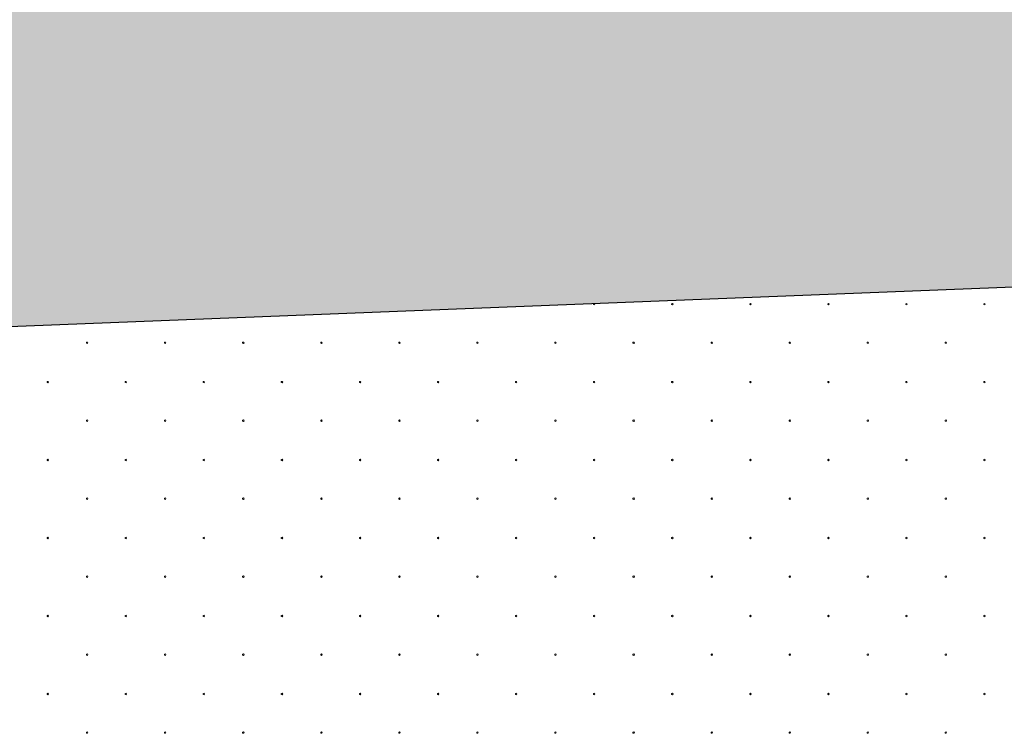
# Model space of a CAD drawing. Header units: millimetres. Extents: x 615418 to 955542, y 450519 to 646666.
# Tile 12 of 84: x 654250 to 663040, y 607784 to 614160. Entities that reach past the tile are written whole.
import ezdxf

# ---------------------------------------------------------------- set-up
doc = ezdxf.new("R2010")
doc.units = ezdxf.units.MM
doc.layers.add('Bound', color=7, linetype='Continuous')
doc.layers.add('Fill', color=7, linetype='Continuous')
doc.styles.get("Standard").update_dxf_attribs({"font": 'arial.ttf'})
doc.dimstyles.new('ISO-25', dxfattribs={"dimtxt": 2.5, "dimasz": 2.5, "dimexe": 1.25, "dimexo": 0.625, "dimtad": 1, "dimtxsty": 'Standard', "dimcen": 2.5, "dimadec": 0, "dimazin": 0, "dimtfac": 1, "dimtmove": 0, "dimatfit": 3, "dimfxl": 1, "dimarcsym": 0})

# ---------------------------------------------------------------- blocks, each defined once
blk = doc.blocks.new('_ArchTick')
at = {"color": 0, "linetype": 'ByBlock', "const_width": 0.15}
blk.add_lwpolyline([(-0.5, -0.5), (0.5, 0.5)], dxfattribs=at)
blk = doc.blocks.new('*D67')
at = {"color": 0, "lineweight": -2, "ltscale": 200, "transparency": 16777216}
for p, q in [((656629.1, 628999.2), (656629.1, 638653.4)), ((682879.1, 611368.3), (682879.1, 638653.4)), ((656629.1, 638028.4), (682879.1, 638028.4))]:
    blk.add_line(p, q, dxfattribs=at)
at = {"layer": 'Defpoints', "color": 0, "ltscale": 200, "transparency": 16777216}
for p in [(682879.1, 638028.4), (656629.1, 628686.7), (682879.1, 611055.8)]:
    blk.add_point(p, dxfattribs=at)
at = {"color": 0, "lineweight": -2, "ltscale": 200, "transparency": 16777216, "xscale": 1250, "yscale": 1250, "zscale": 1250, "rotation": 180}
blk.add_blockref('_ArchTick', (656629.1, 638028.4), dxfattribs=at)
at = {"color": 0, "lineweight": -2, "ltscale": 200, "transparency": 16777216, "xscale": 1250, "yscale": 1250, "zscale": 1250}
blk.add_blockref('_ArchTick', (682879.1, 638028.4), dxfattribs=at)
at = {"color": 0, "ltscale": 200, "transparency": 16777216, "insert": (669754.1, 638979.1), "char_height": 1250, "attachment_point": 5, "bg_fill": 3, "box_fill_scale": 1.1, "bg_fill_color": 256, "bg_fill_true_color": 13158600, "bg_fill_transparency": 0}
blk.add_mtext('2625', dxfattribs=at)

msp = doc.modelspace()

# ---------------------------------------------------------------- hatches: boundary and pattern name
at = {"layer": 'Fill'}
h = msp.add_hatch(dxfattribs=at)
h.set_pattern_fill('GR30', color=256, scale=1500, style=0, pattern_type=2)
h.set_pattern_definition([(197.866148, (766950.019, 605597.732), (-1469.25, -489.3829239), [8.8168, -15942.6809]), (197.866148, (767197.519, 605845.232), (-1469.25, -489.3829239), [8.8168, -15942.6809]), (270, (767189.1, 605842.5), (489.75, 3e-14), [8.8168, -480.566]), (270, (766941.6, 605595), (489.75, 3e-14), [8.8168, -480.566]), (342.133852, (766941.694, 605586.242), (13713.0000001, -4404.4463148), [8.817, -15942.6807]), (342.133852, (767189.194, 605833.742), (13713.0000001, -4404.4463148), [8.817, -15942.6807]), (53.95219, (766949.944, 605583.392), (2448.75, 3425.680467), [8.817, -6649.238]), (53.95219, (767197.444, 605830.892), (2448.75, 3425.680467), [8.817, -6649.238]), (126.04781, (767202.694, 605838.092), (-1469.25, 1957.531695), [8.8168, -6649.2382]), (126.04781, (766955.194, 605590.592), (-1469.25, 1957.531695), [8.8168, -6649.2382])])
h.paths.add_polyline_path([(674629.1, 614355.8), (674630.6, 614355.8), (674629.1, 614355.9), (671629.1, 614355.9), (648050.1, 614972.3), (645215.7, 615001.1), (632118.4, 615001.1), (632118.4, 611173.2), (648050.1, 611173.2), (679477.6, 612416.4)])

# ---------------------------------------------------------------- linework, layer by layer
at = {"layer": 'Bound'}
msp.add_lwpolyline([(679477.6, 612416.4), (648050.1, 611173.2), (632118.4, 611173.2)], dxfattribs=at)
at = {"layer": 'Fill', "linetype": 'Continuous', "lineweight": 13}
for p, q in [((659373.3, 611621.1), (659373.3, 611614.5)), ((659381, 611612), (659385.8, 611618.6)), ((659385.8, 611618.6), (659383.7, 611621.5)), ((660077.9, 611625.2), (660070.2, 611622.7)), ((660070.2, 611622.6), (660070.2, 611614.5)), ((660077.9, 611612), (660082.7, 611618.6)), ((660082.8, 611618.6), (660078, 611625.2)), ((660774.9, 611625.2), (660767.1, 611622.7)), ((660767.1, 611622.6), (660767.1, 611614.5)), ((660779.7, 611618.6), (660774.9, 611625.2)), ((660774.9, 611612), (660779.7, 611618.6)), ((661471.8, 611625.2), (661464, 611622.7)), ((661464.1, 611622.6), (661464.1, 611614.5)), ((661476.6, 611618.6), (661471.8, 611625.2)), ((661471.8, 611612), (661476.6, 611618.6)), ((662168.7, 611625.2), (662161, 611622.7)), ((662161, 611622.6), (662161, 611614.5)), ((662168.7, 611612), (662173.5, 611618.6)), ((662173.5, 611618.6), (662168.8, 611625.2)), ((662865.6, 611625.2), (662857.9, 611622.7)), ((662857.9, 611622.6), (662857.9, 611614.5)), ((662865.6, 611612), (662870.4, 611618.6)), ((662870.5, 611618.6), (662865.7, 611625.2)), ((659373.4, 611614.5), (659381.1, 611612)), ((660070.3, 611614.5), (660078, 611612)), ((660767.2, 611614.5), (660775, 611612)), ((661464.1, 611614.5), (661471.9, 611612)), ((662161.1, 611614.5), (662168.8, 611612)), ((662858, 611614.5), (662865.8, 611612)), ((654854.4, 611280.2), (654846.7, 611277.7)), ((654846.7, 611277.6), (654846.7, 611269.5)), ((654846.8, 611269.5), (654854.5, 611267)), ((654854.4, 611267), (654859.2, 611273.6)), ((654859.3, 611273.6), (654854.5, 611280.2)), ((655551.4, 611280.2), (655543.6, 611277.7)), ((655543.6, 611277.6), (655543.6, 611269.5)), ((655543.7, 611269.5), (655551.5, 611267)), ((655556.2, 611273.6), (655551.4, 611280.2)), ((655551.4, 611267), (655556.1, 611273.6)), ((656248.3, 611280.2), (656240.5, 611277.7)), ((656240.6, 611277.6), (656240.6, 611269.5)), ((656240.6, 611269.5), (656248.4, 611267)), ((656253.1, 611273.6), (656248.3, 611280.2)), ((656248.3, 611267), (656253.1, 611273.6)), ((656945.2, 611280.2), (656937.5, 611277.7)), ((656937.5, 611277.6), (656937.5, 611269.5)), ((656937.6, 611269.5), (656945.3, 611267)), ((656945.2, 611267), (656950, 611273.6)), ((656950, 611273.6), (656945.3, 611280.2)), ((657642.1, 611280.2), (657634.4, 611277.7)), ((657634.4, 611277.6), (657634.4, 611269.5)), ((657634.5, 611269.5), (657642.2, 611267)), ((657642.1, 611267), (657646.9, 611273.6)), ((657647, 611273.6), (657642.2, 611280.2)), ((658339.1, 611280.2), (658331.3, 611277.7)), ((658331.4, 611277.6), (658331.4, 611269.5)), ((658331.4, 611269.5), (658339.2, 611267)), ((658343.9, 611273.6), (658339.1, 611280.2)), ((658339.1, 611267), (658343.9, 611273.6)), ((659036, 611280.2), (659028.2, 611277.7)), ((659028.3, 611277.6), (659028.3, 611269.5)), ((659028.4, 611269.5), (659036.1, 611267)), ((659040.8, 611273.6), (659036, 611280.2)), ((659036, 611267), (659040.8, 611273.6)), ((659732.9, 611280.2), (659725.2, 611277.7)), ((659725.2, 611277.6), (659725.2, 611269.5)), ((659725.3, 611269.5), (659733, 611267)), ((659732.9, 611267), (659737.7, 611273.6)), ((659737.8, 611273.6), (659733, 611280.2)), ((660429.9, 611280.2), (660422.1, 611277.7)), ((660422.1, 611277.6), (660422.1, 611269.5)), ((660422.2, 611269.5), (660430, 611267)), ((660434.7, 611273.6), (660429.9, 611280.2)), ((660429.9, 611267), (660434.7, 611273.6)), ((661126.8, 611280.2), (661119, 611277.7)), ((661119.1, 611277.6), (661119.1, 611269.5)), ((661119.1, 611269.5), (661126.9, 611267)), ((661131.6, 611273.6), (661126.8, 611280.2)), ((661126.8, 611267), (661131.6, 611273.6)), ((661823.7, 611280.2), (661816, 611277.7)), ((661816, 611277.6), (661816, 611269.5)), ((661816.1, 611269.5), (661823.8, 611267)), ((661823.7, 611267), (661828.5, 611273.6)), ((661828.5, 611273.6), (661823.8, 611280.2)), ((662520.6, 611280.2), (662512.9, 611277.7)), ((662512.9, 611277.6), (662512.9, 611269.5)), ((662513, 611269.5), (662520.8, 611267)), ((662520.6, 611267), (662525.4, 611273.6)), ((662525.5, 611273.6), (662520.7, 611280.2)), ((654502.5, 610928.6), (654494.7, 610926.1)), ((654494.8, 610926.1), (654494.8, 610917.9)), ((654494.8, 610917.9), (654502.6, 610915.4)), ((654507.3, 610922), (654502.5, 610928.6)), ((654502.5, 610915.4), (654507.3, 610922)), ((655199.4, 610928.6), (655191.7, 610926.1)), ((655191.7, 610926.1), (655191.7, 610917.9)), ((655191.8, 610917.9), (655199.5, 610915.4)), ((655199.4, 610915.4), (655204.2, 610922)), ((655204.3, 610922), (655199.5, 610928.6)), ((655896.4, 610928.6), (655888.6, 610926.1)), ((655888.6, 610926.1), (655888.6, 610917.9)), ((655888.7, 610917.9), (655896.5, 610915.4)), ((655901.2, 610922), (655896.4, 610928.6)), ((655896.4, 610915.4), (655901.1, 610922)), ((656593.3, 610928.6), (656585.5, 610926.1)), ((656585.6, 610926.1), (656585.6, 610917.9)), ((656585.6, 610917.9), (656593.4, 610915.4)), ((656598.1, 610922), (656593.3, 610928.6)), ((656593.3, 610915.4), (656598.1, 610922)), ((657290.2, 610928.6), (657282.5, 610926.1)), ((657282.5, 610926.1), (657282.5, 610917.9)), ((657282.6, 610917.9), (657290.3, 610915.4)), ((657290.2, 610915.4), (657295, 610922)), ((657295, 610922), (657290.3, 610928.6)), ((657987.1, 610928.6), (657979.4, 610926.1)), ((657979.4, 610926.1), (657979.4, 610917.9)), ((657979.5, 610917.9), (657987.2, 610915.4)), ((657987.1, 610915.4), (657991.9, 610922)), ((657992, 610922), (657987.2, 610928.6)), ((658684.1, 610928.6), (658676.3, 610926.1)), ((658676.4, 610926.1), (658676.4, 610917.9)), ((658676.4, 610917.9), (658684.2, 610915.4)), ((658688.9, 610922), (658684.1, 610928.6)), ((658684.1, 610915.4), (658688.9, 610922)), ((659381, 610928.6), (659373.2, 610926.1)), ((659373.3, 610926.1), (659373.3, 610917.9)), ((659373.4, 610917.9), (659381.1, 610915.4)), ((659385.8, 610922), (659381, 610928.6)), ((659381, 610915.4), (659385.8, 610922)), ((660077.9, 610928.6), (660070.2, 610926.1)), ((660070.2, 610926.1), (660070.2, 610917.9)), ((660070.3, 610917.9), (660078, 610915.4)), ((660077.9, 610915.4), (660082.7, 610922)), ((660082.8, 610922), (660078, 610928.6)), ((660774.9, 610928.6), (660767.1, 610926.1)), ((660767.1, 610926.1), (660767.1, 610917.9)), ((660767.2, 610917.9), (660775, 610915.4)), ((660779.7, 610922), (660774.9, 610928.6)), ((660774.9, 610915.4), (660779.7, 610922)), ((661471.8, 610928.6), (661464, 610926.1)), ((661464.1, 610926.1), (661464.1, 610917.9)), ((661464.1, 610917.9), (661471.9, 610915.4)), ((661476.6, 610922), (661471.8, 610928.6)), ((661471.8, 610915.4), (661476.6, 610922)), ((662168.7, 610928.6), (662161, 610926.1)), ((662161, 610926.1), (662161, 610917.9)), ((662161.1, 610917.9), (662168.8, 610915.4)), ((662168.7, 610915.4), (662173.5, 610922)), ((662173.5, 610922), (662168.8, 610928.6)), ((662865.6, 610928.6), (662857.9, 610926.1)), ((662857.9, 610926.1), (662857.9, 610917.9)), ((662858, 610917.9), (662865.8, 610915.4)), ((662865.6, 610915.4), (662870.4, 610922)), ((662870.5, 610922), (662865.7, 610928.6)), ((654854.4, 610583.6), (654846.7, 610581.1)), ((654846.7, 610581.1), (654846.7, 610572.9)), ((654846.8, 610572.9), (654854.5, 610570.4)), ((654854.4, 610570.4), (654859.2, 610577)), ((654859.3, 610577), (654854.5, 610583.6)), ((655551.4, 610583.6), (655543.6, 610581.1)), ((655543.6, 610581.1), (655543.6, 610572.9)), ((655543.7, 610572.9), (655551.5, 610570.4)), ((655556.2, 610577), (655551.4, 610583.6)), ((655551.4, 610570.4), (655556.1, 610577)), ((656248.3, 610583.6), (656240.5, 610581.1)), ((656240.6, 610581.1), (656240.6, 610572.9)), ((656240.6, 610572.9), (656248.4, 610570.4)), ((656253.1, 610577), (656248.3, 610583.6)), ((656248.3, 610570.4), (656253.1, 610577)), ((656945.2, 610583.6), (656937.5, 610581.1)), ((656937.5, 610581.1), (656937.5, 610572.9)), ((656937.6, 610572.9), (656945.3, 610570.4)), ((656945.2, 610570.4), (656950, 610577)), ((656950, 610577), (656945.3, 610583.6)), ((657642.1, 610583.6), (657634.4, 610581.1)), ((657634.4, 610581.1), (657634.4, 610572.9)), ((657634.5, 610572.9), (657642.2, 610570.4)), ((657642.1, 610570.4), (657646.9, 610577)), ((657647, 610577), (657642.2, 610583.6)), ((658339.1, 610583.6), (658331.3, 610581.1)), ((658331.4, 610581.1), (658331.4, 610572.9)), ((658331.4, 610572.9), (658339.2, 610570.4)), ((658343.9, 610577), (658339.1, 610583.6)), ((658339.1, 610570.4), (658343.9, 610577)), ((659036, 610583.6), (659028.2, 610581.1)), ((659028.3, 610581.1), (659028.3, 610572.9)), ((659028.4, 610572.9), (659036.1, 610570.4)), ((659040.8, 610577), (659036, 610583.6)), ((659036, 610570.4), (659040.8, 610577)), ((659732.9, 610583.6), (659725.2, 610581.1)), ((659725.2, 610581.1), (659725.2, 610572.9)), ((659725.3, 610572.9), (659733, 610570.4)), ((659732.9, 610570.4), (659737.7, 610577)), ((659737.8, 610577), (659733, 610583.6)), ((660429.9, 610583.6), (660422.1, 610581.1)), ((660422.1, 610581.1), (660422.1, 610572.9)), ((660422.2, 610572.9), (660430, 610570.4)), ((660434.7, 610577), (660429.9, 610583.6)), ((660429.9, 610570.4), (660434.7, 610577)), ((661126.8, 610583.6), (661119, 610581.1)), ((661119.1, 610581.1), (661119.1, 610572.9)), ((661119.1, 610572.9), (661126.9, 610570.4)), ((661131.6, 610577), (661126.8, 610583.6)), ((661126.8, 610570.4), (661131.6, 610577)), ((661823.7, 610583.6), (661816, 610581.1)), ((661816, 610581.1), (661816, 610572.9)), ((661816.1, 610572.9), (661823.8, 610570.4)), ((661823.7, 610570.4), (661828.5, 610577)), ((661828.5, 610577), (661823.8, 610583.6)), ((662520.6, 610583.6), (662512.9, 610581.1)), ((662512.9, 610581.1), (662512.9, 610572.9)), ((662513, 610572.9), (662520.8, 610570.4)), ((662520.6, 610570.4), (662525.4, 610577)), ((662525.5, 610577), (662520.7, 610583.6)), ((654502.5, 610232), (654494.7, 610229.5)), ((654494.8, 610229.5), (654494.8, 610221.3)), ((654494.8, 610221.3), (654502.6, 610218.8)), ((654507.3, 610225.4), (654502.5, 610232)), ((654502.5, 610218.8), (654507.3, 610225.4)), ((655199.4, 610232), (655191.7, 610229.5)), ((655191.7, 610229.5), (655191.7, 610221.3)), ((655191.8, 610221.3), (655199.5, 610218.8)), ((655199.4, 610218.8), (655204.2, 610225.4)), ((655204.3, 610225.4), (655199.5, 610232)), ((655896.4, 610232), (655888.6, 610229.5)), ((655888.6, 610229.5), (655888.6, 610221.3)), ((655888.7, 610221.3), (655896.5, 610218.8)), ((655901.2, 610225.4), (655896.4, 610232)), ((655896.4, 610218.8), (655901.1, 610225.4)), ((656593.3, 610232), (656585.5, 610229.5)), ((656585.6, 610229.5), (656585.6, 610221.3)), ((656585.6, 610221.3), (656593.4, 610218.8)), ((656598.1, 610225.4), (656593.3, 610232)), ((656593.3, 610218.8), (656598.1, 610225.4)), ((657290.2, 610232), (657282.5, 610229.5)), ((657282.5, 610229.5), (657282.5, 610221.3)), ((657282.6, 610221.3), (657290.3, 610218.8)), ((657290.2, 610218.8), (657295, 610225.4)), ((657295, 610225.4), (657290.3, 610232)), ((657987.1, 610232), (657979.4, 610229.5)), ((657979.4, 610229.5), (657979.4, 610221.3)), ((657979.5, 610221.3), (657987.2, 610218.8)), ((657987.1, 610218.8), (657991.9, 610225.4)), ((657992, 610225.4), (657987.2, 610232)), ((658684.1, 610232), (658676.3, 610229.5)), ((658676.4, 610229.5), (658676.4, 610221.3)), ((658676.4, 610221.3), (658684.2, 610218.8)), ((658688.9, 610225.4), (658684.1, 610232)), ((658684.1, 610218.8), (658688.9, 610225.4)), ((659381, 610232), (659373.2, 610229.5)), ((659373.3, 610229.5), (659373.3, 610221.3)), ((659373.4, 610221.3), (659381.1, 610218.8)), ((659385.8, 610225.4), (659381, 610232)), ((659381, 610218.8), (659385.8, 610225.4)), ((660077.9, 610232), (660070.2, 610229.5)), ((660070.2, 610229.5), (660070.2, 610221.3)), ((660070.3, 610221.3), (660078, 610218.8)), ((660077.9, 610218.8), (660082.7, 610225.4)), ((660082.8, 610225.4), (660078, 610232)), ((660774.9, 610232), (660767.1, 610229.5)), ((660767.1, 610229.5), (660767.1, 610221.3)), ((660767.2, 610221.3), (660775, 610218.8)), ((660779.7, 610225.4), (660774.9, 610232)), ((660774.9, 610218.8), (660779.7, 610225.4)), ((661471.8, 610232), (661464, 610229.5)), ((661464.1, 610229.5), (661464.1, 610221.3)), ((661464.1, 610221.3), (661471.9, 610218.8)), ((661476.6, 610225.4), (661471.8, 610232)), ((661471.8, 610218.8), (661476.6, 610225.4)), ((662168.7, 610232), (662161, 610229.5)), ((662161, 610229.5), (662161, 610221.3)), ((662161.1, 610221.3), (662168.8, 610218.8)), ((662168.7, 610218.8), (662173.5, 610225.4)), ((662173.5, 610225.4), (662168.8, 610232)), ((662865.6, 610232), (662857.9, 610229.5)), ((662857.9, 610229.5), (662857.9, 610221.3)), ((662858, 610221.3), (662865.8, 610218.8)), ((662865.6, 610218.8), (662870.4, 610225.4)), ((662870.5, 610225.4), (662865.7, 610232)), ((654854.4, 609887), (654846.7, 609884.5)), ((654846.7, 609884.5), (654846.7, 609876.3)), ((654846.8, 609876.3), (654854.5, 609873.8)), ((654854.4, 609873.8), (654859.2, 609880.4)), ((654859.3, 609880.4), (654854.5, 609887)), ((655551.4, 609887), (655543.6, 609884.5)), ((655543.6, 609884.5), (655543.6, 609876.3)), ((655543.7, 609876.3), (655551.5, 609873.8)), ((655556.2, 609880.4), (655551.4, 609887)), ((655551.4, 609873.8), (655556.1, 609880.4)), ((656248.3, 609887), (656240.5, 609884.5)), ((656240.6, 609884.5), (656240.6, 609876.3)), ((656240.6, 609876.3), (656248.4, 609873.8)), ((656253.1, 609880.4), (656248.3, 609887)), ((656248.3, 609873.8), (656253.1, 609880.4)), ((656945.2, 609887), (656937.5, 609884.5)), ((656937.5, 609884.5), (656937.5, 609876.3)), ((656937.6, 609876.3), (656945.3, 609873.8)), ((656945.2, 609873.8), (656950, 609880.4)), ((656950, 609880.4), (656945.3, 609887)), ((657642.1, 609887), (657634.4, 609884.5)), ((657634.4, 609884.5), (657634.4, 609876.3)), ((657634.5, 609876.3), (657642.2, 609873.8)), ((657642.1, 609873.8), (657646.9, 609880.4)), ((657647, 609880.4), (657642.2, 609887)), ((658339.1, 609887), (658331.3, 609884.5)), ((658331.4, 609884.5), (658331.4, 609876.3)), ((658331.4, 609876.3), (658339.2, 609873.8)), ((658343.9, 609880.4), (658339.1, 609887)), ((658339.1, 609873.8), (658343.9, 609880.4)), ((659036, 609887), (659028.2, 609884.5)), ((659028.3, 609884.5), (659028.3, 609876.3)), ((659028.4, 609876.3), (659036.1, 609873.8)), ((659040.8, 609880.4), (659036, 609887)), ((659036, 609873.8), (659040.8, 609880.4)), ((659732.9, 609887), (659725.2, 609884.5)), ((659725.2, 609884.5), (659725.2, 609876.3)), ((659725.3, 609876.3), (659733, 609873.8)), ((659732.9, 609873.8), (659737.7, 609880.4)), ((659737.8, 609880.4), (659733, 609887)), ((660429.9, 609887), (660422.1, 609884.5)), ((660422.1, 609884.5), (660422.1, 609876.3)), ((660422.2, 609876.3), (660430, 609873.8)), ((660434.7, 609880.4), (660429.9, 609887)), ((660429.9, 609873.8), (660434.7, 609880.4)), ((661126.8, 609887), (661119, 609884.5)), ((661119.1, 609884.5), (661119.1, 609876.3)), ((661119.1, 609876.3), (661126.9, 609873.8)), ((661131.6, 609880.4), (661126.8, 609887)), ((661126.8, 609873.8), (661131.6, 609880.4)), ((661823.7, 609887), (661816, 609884.5)), ((661816, 609884.5), (661816, 609876.3)), ((661816.1, 609876.3), (661823.8, 609873.8)), ((661823.7, 609873.8), (661828.5, 609880.4)), ((661828.5, 609880.4), (661823.8, 609887)), ((662520.6, 609887), (662512.9, 609884.5)), ((662512.9, 609884.5), (662512.9, 609876.3)), ((662513, 609876.3), (662520.8, 609873.8)), ((662520.6, 609873.8), (662525.4, 609880.4)), ((662525.5, 609880.4), (662520.7, 609887)), ((654502.5, 609535.4), (654494.7, 609532.9)), ((654494.8, 609532.9), (654494.8, 609524.7)), ((654494.8, 609524.7), (654502.6, 609522.2)), ((654507.3, 609528.8), (654502.5, 609535.4)), ((654502.5, 609522.2), (654507.3, 609528.8)), ((655199.4, 609535.4), (655191.7, 609532.9)), ((655191.7, 609532.9), (655191.7, 609524.7)), ((655191.8, 609524.7), (655199.5, 609522.2)), ((655199.4, 609522.2), (655204.2, 609528.8)), ((655204.3, 609528.8), (655199.5, 609535.4)), ((655896.4, 609535.4), (655888.6, 609532.9)), ((655888.6, 609532.9), (655888.6, 609524.7)), ((655888.7, 609524.7), (655896.5, 609522.2)), ((655901.2, 609528.8), (655896.4, 609535.4)), ((655896.4, 609522.2), (655901.1, 609528.8)), ((656593.3, 609535.4), (656585.5, 609532.9)), ((656585.6, 609532.9), (656585.6, 609524.7)), ((656585.6, 609524.7), (656593.4, 609522.2)), ((656598.1, 609528.8), (656593.3, 609535.4)), ((656593.3, 609522.2), (656598.1, 609528.8)), ((657290.2, 609535.4), (657282.5, 609532.9)), ((657282.5, 609532.9), (657282.5, 609524.7)), ((657282.6, 609524.7), (657290.3, 609522.2)), ((657290.2, 609522.2), (657295, 609528.8)), ((657295, 609528.8), (657290.3, 609535.4)), ((657987.1, 609535.4), (657979.4, 609532.9)), ((657979.4, 609532.9), (657979.4, 609524.7)), ((657979.5, 609524.7), (657987.2, 609522.2)), ((657987.1, 609522.2), (657991.9, 609528.8)), ((657992, 609528.8), (657987.2, 609535.4)), ((658684.1, 609535.4), (658676.3, 609532.9)), ((658676.4, 609532.9), (658676.4, 609524.7)), ((658676.4, 609524.7), (658684.2, 609522.2)), ((658688.9, 609528.8), (658684.1, 609535.4)), ((658684.1, 609522.2), (658688.9, 609528.8)), ((659381, 609535.4), (659373.2, 609532.9)), ((659373.3, 609532.9), (659373.3, 609524.7)), ((659373.4, 609524.7), (659381.1, 609522.2)), ((659385.8, 609528.8), (659381, 609535.4)), ((659381, 609522.2), (659385.8, 609528.8)), ((660077.9, 609535.4), (660070.2, 609532.9)), ((660070.2, 609532.9), (660070.2, 609524.7)), ((660070.3, 609524.7), (660078, 609522.2)), ((660077.9, 609522.2), (660082.7, 609528.8)), ((660082.8, 609528.8), (660078, 609535.4)), ((660774.9, 609535.4), (660767.1, 609532.9)), ((660767.1, 609532.9), (660767.1, 609524.7)), ((660767.2, 609524.7), (660775, 609522.2)), ((660779.7, 609528.8), (660774.9, 609535.4)), ((660774.9, 609522.2), (660779.7, 609528.8)), ((661471.8, 609535.4), (661464, 609532.9)), ((661464.1, 609532.9), (661464.1, 609524.7)), ((661464.1, 609524.7), (661471.9, 609522.2)), ((661476.6, 609528.8), (661471.8, 609535.4)), ((661471.8, 609522.2), (661476.6, 609528.8)), ((662168.7, 609535.4), (662161, 609532.9)), ((662161, 609532.9), (662161, 609524.7)), ((662161.1, 609524.7), (662168.8, 609522.2)), ((662168.7, 609522.2), (662173.5, 609528.8)), ((662173.5, 609528.8), (662168.8, 609535.4)), ((662865.6, 609535.4), (662857.9, 609532.9)), ((662857.9, 609532.9), (662857.9, 609524.7)), ((662858, 609524.7), (662865.8, 609522.2)), ((662865.6, 609522.2), (662870.4, 609528.8)), ((662870.5, 609528.8), (662865.7, 609535.4)), ((654854.4, 609190.4), (654846.7, 609187.9)), ((654846.7, 609187.9), (654846.7, 609179.7)), ((654846.8, 609179.7), (654854.5, 609177.2)), ((654854.4, 609177.2), (654859.2, 609183.8)), ((654859.3, 609183.8), (654854.5, 609190.4)), ((655551.4, 609190.4), (655543.6, 609187.9)), ((655543.6, 609187.9), (655543.6, 609179.7)), ((655543.7, 609179.7), (655551.5, 609177.2)), ((655556.2, 609183.8), (655551.4, 609190.4)), ((655551.4, 609177.2), (655556.1, 609183.8)), ((656248.3, 609190.4), (656240.5, 609187.9)), ((656240.6, 609187.9), (656240.6, 609179.7)), ((656240.6, 609179.7), (656248.4, 609177.2)), ((656253.1, 609183.8), (656248.3, 609190.4)), ((656248.3, 609177.2), (656253.1, 609183.8)), ((656945.2, 609190.4), (656937.5, 609187.9)), ((656937.5, 609187.9), (656937.5, 609179.7)), ((656937.6, 609179.7), (656945.3, 609177.2)), ((656945.2, 609177.2), (656950, 609183.8)), ((656950, 609183.8), (656945.3, 609190.4)), ((657642.1, 609190.4), (657634.4, 609187.9)), ((657634.4, 609187.9), (657634.4, 609179.7)), ((657634.5, 609179.7), (657642.2, 609177.2)), ((657642.1, 609177.2), (657646.9, 609183.8)), ((657647, 609183.8), (657642.2, 609190.4)), ((658339.1, 609190.4), (658331.3, 609187.9)), ((658331.4, 609187.9), (658331.4, 609179.7)), ((658331.4, 609179.7), (658339.2, 609177.2)), ((658343.9, 609183.8), (658339.1, 609190.4)), ((658339.1, 609177.2), (658343.9, 609183.8)), ((659036, 609190.4), (659028.2, 609187.9)), ((659028.3, 609187.9), (659028.3, 609179.7)), ((659028.4, 609179.7), (659036.1, 609177.2)), ((659040.8, 609183.8), (659036, 609190.4)), ((659036, 609177.2), (659040.8, 609183.8)), ((659732.9, 609190.4), (659725.2, 609187.9)), ((659725.2, 609187.9), (659725.2, 609179.7)), ((659725.3, 609179.7), (659733, 609177.2)), ((659732.9, 609177.2), (659737.7, 609183.8)), ((659737.8, 609183.8), (659733, 609190.4)), ((660429.9, 609190.4), (660422.1, 609187.9)), ((660422.1, 609187.9), (660422.1, 609179.7)), ((660422.2, 609179.7), (660430, 609177.2)), ((660434.7, 609183.8), (660429.9, 609190.4)), ((660429.9, 609177.2), (660434.7, 609183.8)), ((661126.8, 609190.4), (661119, 609187.9)), ((661119.1, 609187.9), (661119.1, 609179.7)), ((661119.1, 609179.7), (661126.9, 609177.2)), ((661131.6, 609183.8), (661126.8, 609190.4)), ((661126.8, 609177.2), (661131.6, 609183.8)), ((661823.7, 609190.4), (661816, 609187.9)), ((661816, 609187.9), (661816, 609179.7)), ((661816.1, 609179.7), (661823.8, 609177.2)), ((661823.7, 609177.2), (661828.5, 609183.8)), ((661828.5, 609183.8), (661823.8, 609190.4)), ((662520.6, 609190.4), (662512.9, 609187.9)), ((662512.9, 609187.9), (662512.9, 609179.7)), ((662513, 609179.7), (662520.8, 609177.2)), ((662520.6, 609177.2), (662525.4, 609183.8)), ((662525.5, 609183.8), (662520.7, 609190.4)), ((654502.5, 608838.8), (654494.7, 608836.3)), ((654494.8, 608836.3), (654494.8, 608828.1)), ((654494.8, 608828.2), (654502.6, 608825.7)), ((654507.3, 608832.2), (654502.5, 608838.8)), ((654502.5, 608825.6), (654507.3, 608832.2)), ((655199.4, 608838.8), (655191.7, 608836.3)), ((655191.7, 608836.3), (655191.7, 608828.1)), ((655191.8, 608828.2), (655199.5, 608825.7)), ((655199.4, 608825.6), (655204.2, 608832.2)), ((655204.3, 608832.2), (655199.5, 608838.8)), ((655896.4, 608838.8), (655888.6, 608836.3)), ((655888.6, 608836.3), (655888.6, 608828.1)), ((655888.7, 608828.2), (655896.5, 608825.7)), ((655901.2, 608832.2), (655896.4, 608838.8)), ((655896.4, 608825.6), (655901.1, 608832.2)), ((656593.3, 608838.8), (656585.5, 608836.3)), ((656585.6, 608836.3), (656585.6, 608828.1)), ((656585.6, 608828.2), (656593.4, 608825.7)), ((656598.1, 608832.2), (656593.3, 608838.8)), ((656593.3, 608825.6), (656598.1, 608832.2)), ((657290.2, 608838.8), (657282.5, 608836.3)), ((657282.5, 608836.3), (657282.5, 608828.1)), ((657282.6, 608828.2), (657290.3, 608825.7)), ((657290.2, 608825.6), (657295, 608832.2)), ((657295, 608832.2), (657290.3, 608838.8)), ((657987.1, 608838.8), (657979.4, 608836.3)), ((657979.4, 608836.3), (657979.4, 608828.1)), ((657979.5, 608828.2), (657987.2, 608825.7)), ((657987.1, 608825.6), (657991.9, 608832.2)), ((657992, 608832.2), (657987.2, 608838.8)), ((658684.1, 608838.8), (658676.3, 608836.3)), ((658676.4, 608836.3), (658676.4, 608828.1)), ((658676.4, 608828.2), (658684.2, 608825.7)), ((658688.9, 608832.2), (658684.1, 608838.8)), ((658684.1, 608825.6), (658688.9, 608832.2)), ((659381, 608838.8), (659373.2, 608836.3)), ((659373.3, 608836.3), (659373.3, 608828.1)), ((659373.4, 608828.2), (659381.1, 608825.7)), ((659385.8, 608832.2), (659381, 608838.8)), ((659381, 608825.6), (659385.8, 608832.2)), ((660077.9, 608838.8), (660070.2, 608836.3)), ((660070.2, 608836.3), (660070.2, 608828.1)), ((660070.3, 608828.2), (660078, 608825.7)), ((660077.9, 608825.6), (660082.7, 608832.2)), ((660082.8, 608832.2), (660078, 608838.8)), ((660774.9, 608838.8), (660767.1, 608836.3)), ((660767.1, 608836.3), (660767.1, 608828.1)), ((660767.2, 608828.2), (660775, 608825.7)), ((660779.7, 608832.2), (660774.9, 608838.8)), ((660774.9, 608825.6), (660779.7, 608832.2)), ((661471.8, 608838.8), (661464, 608836.3)), ((661464.1, 608836.3), (661464.1, 608828.1)), ((661464.1, 608828.2), (661471.9, 608825.7)), ((661476.6, 608832.2), (661471.8, 608838.8)), ((661471.8, 608825.6), (661476.6, 608832.2)), ((662168.7, 608838.8), (662161, 608836.3)), ((662161, 608836.3), (662161, 608828.1)), ((662161.1, 608828.2), (662168.8, 608825.7)), ((662168.7, 608825.6), (662173.5, 608832.2)), ((662173.5, 608832.2), (662168.8, 608838.8)), ((662865.6, 608838.8), (662857.9, 608836.3)), ((662857.9, 608836.3), (662857.9, 608828.1)), ((662858, 608828.2), (662865.8, 608825.7)), ((662865.6, 608825.6), (662870.4, 608832.2)), ((662870.5, 608832.2), (662865.7, 608838.8)), ((654854.4, 608493.8), (654846.7, 608491.3)), ((654846.7, 608491.3), (654846.7, 608483.1)), ((654846.8, 608483.2), (654854.5, 608480.7)), ((654854.4, 608480.6), (654859.2, 608487.2)), ((654859.3, 608487.2), (654854.5, 608493.8)), ((655551.4, 608493.8), (655543.6, 608491.3)), ((655543.6, 608491.3), (655543.6, 608483.1)), ((655543.7, 608483.2), (655551.5, 608480.7)), ((655556.2, 608487.2), (655551.4, 608493.8)), ((655551.4, 608480.6), (655556.1, 608487.2)), ((656248.3, 608493.8), (656240.5, 608491.3)), ((656240.6, 608491.3), (656240.6, 608483.1)), ((656240.6, 608483.2), (656248.4, 608480.7)), ((656253.1, 608487.2), (656248.3, 608493.8)), ((656248.3, 608480.6), (656253.1, 608487.2)), ((656945.2, 608493.8), (656937.5, 608491.3)), ((656937.5, 608491.3), (656937.5, 608483.1)), ((656937.6, 608483.2), (656945.3, 608480.7)), ((656945.2, 608480.6), (656950, 608487.2)), ((656950, 608487.2), (656945.3, 608493.8)), ((657642.1, 608493.8), (657634.4, 608491.3)), ((657634.4, 608491.3), (657634.4, 608483.1)), ((657634.5, 608483.2), (657642.2, 608480.7)), ((657642.1, 608480.6), (657646.9, 608487.2)), ((657647, 608487.2), (657642.2, 608493.8)), ((658339.1, 608493.8), (658331.3, 608491.3)), ((658331.4, 608491.3), (658331.4, 608483.1)), ((658331.4, 608483.2), (658339.2, 608480.7)), ((658343.9, 608487.2), (658339.1, 608493.8)), ((658339.1, 608480.6), (658343.9, 608487.2)), ((659036, 608493.8), (659028.2, 608491.3)), ((659028.3, 608491.3), (659028.3, 608483.1)), ((659028.4, 608483.2), (659036.1, 608480.7)), ((659040.8, 608487.2), (659036, 608493.8)), ((659036, 608480.6), (659040.8, 608487.2)), ((659732.9, 608493.8), (659725.2, 608491.3)), ((659725.2, 608491.3), (659725.2, 608483.1)), ((659725.3, 608483.2), (659733, 608480.7)), ((659732.9, 608480.6), (659737.7, 608487.2)), ((659737.8, 608487.2), (659733, 608493.8)), ((660429.9, 608493.8), (660422.1, 608491.3)), ((660422.1, 608491.3), (660422.1, 608483.1)), ((660422.2, 608483.2), (660430, 608480.7)), ((660434.7, 608487.2), (660429.9, 608493.8)), ((660429.9, 608480.6), (660434.7, 608487.2)), ((661126.8, 608493.8), (661119, 608491.3)), ((661119.1, 608491.3), (661119.1, 608483.1)), ((661119.1, 608483.2), (661126.9, 608480.7)), ((661131.6, 608487.2), (661126.8, 608493.8)), ((661126.8, 608480.6), (661131.6, 608487.2)), ((661823.7, 608493.8), (661816, 608491.3)), ((661816, 608491.3), (661816, 608483.1)), ((661816.1, 608483.2), (661823.8, 608480.7)), ((661823.7, 608480.6), (661828.5, 608487.2)), ((661828.5, 608487.2), (661823.8, 608493.8)), ((662520.6, 608493.8), (662512.9, 608491.3)), ((662512.9, 608491.3), (662512.9, 608483.1)), ((662513, 608483.2), (662520.8, 608480.7)), ((662520.6, 608480.6), (662525.4, 608487.2)), ((662525.5, 608487.2), (662520.7, 608493.8)), ((654502.5, 608142.2), (654494.7, 608139.7)), ((654494.8, 608139.7), (654494.8, 608131.5)), ((654494.8, 608131.6), (654502.6, 608129.1)), ((654507.3, 608135.6), (654502.5, 608142.2)), ((654502.5, 608129), (654507.3, 608135.6)), ((655199.4, 608142.2), (655191.7, 608139.7)), ((655191.7, 608139.7), (655191.7, 608131.5)), ((655191.8, 608131.6), (655199.5, 608129.1)), ((655199.4, 608129), (655204.2, 608135.6)), ((655204.3, 608135.6), (655199.5, 608142.2)), ((655896.4, 608142.2), (655888.6, 608139.7)), ((655888.6, 608139.7), (655888.6, 608131.5)), ((655888.7, 608131.6), (655896.5, 608129.1)), ((655901.2, 608135.6), (655896.4, 608142.2)), ((655896.4, 608129), (655901.1, 608135.6)), ((656593.3, 608142.2), (656585.5, 608139.7)), ((656585.6, 608139.7), (656585.6, 608131.5)), ((656585.6, 608131.6), (656593.4, 608129.1)), ((656598.1, 608135.6), (656593.3, 608142.2)), ((656593.3, 608129), (656598.1, 608135.6)), ((657290.2, 608142.2), (657282.5, 608139.7)), ((657282.5, 608139.7), (657282.5, 608131.5)), ((657282.6, 608131.6), (657290.3, 608129.1)), ((657290.2, 608129), (657295, 608135.6)), ((657295, 608135.6), (657290.3, 608142.2)), ((657987.1, 608142.2), (657979.4, 608139.7)), ((657979.4, 608139.7), (657979.4, 608131.5)), ((657979.5, 608131.6), (657987.2, 608129.1)), ((657987.1, 608129), (657991.9, 608135.6)), ((657992, 608135.6), (657987.2, 608142.2)), ((658684.1, 608142.2), (658676.3, 608139.7)), ((658676.4, 608139.7), (658676.4, 608131.5)), ((658676.4, 608131.6), (658684.2, 608129.1)), ((658688.9, 608135.6), (658684.1, 608142.2)), ((658684.1, 608129), (658688.9, 608135.6)), ((659381, 608142.2), (659373.2, 608139.7)), ((659373.3, 608139.7), (659373.3, 608131.5)), ((659373.4, 608131.6), (659381.1, 608129.1)), ((659385.8, 608135.6), (659381, 608142.2)), ((659381, 608129), (659385.8, 608135.6)), ((660077.9, 608142.2), (660070.2, 608139.7)), ((660070.2, 608139.7), (660070.2, 608131.5)), ((660070.3, 608131.6), (660078, 608129.1)), ((660077.9, 608129), (660082.7, 608135.6)), ((660082.8, 608135.6), (660078, 608142.2)), ((660774.9, 608142.2), (660767.1, 608139.7)), ((660767.1, 608139.7), (660767.1, 608131.5)), ((660767.2, 608131.6), (660775, 608129.1)), ((660779.7, 608135.6), (660774.9, 608142.2)), ((660774.9, 608129), (660779.7, 608135.6)), ((661471.8, 608142.2), (661464, 608139.7)), ((661464.1, 608139.7), (661464.1, 608131.5)), ((661464.1, 608131.6), (661471.9, 608129.1)), ((661476.6, 608135.6), (661471.8, 608142.2)), ((661471.8, 608129), (661476.6, 608135.6)), ((662168.7, 608142.2), (662161, 608139.7)), ((662161, 608139.7), (662161, 608131.5)), ((662161.1, 608131.6), (662168.8, 608129.1)), ((662168.7, 608129), (662173.5, 608135.6)), ((662173.5, 608135.6), (662168.8, 608142.2)), ((662865.6, 608142.2), (662857.9, 608139.7)), ((662857.9, 608139.7), (662857.9, 608131.5)), ((662858, 608131.6), (662865.8, 608129.1)), ((662865.6, 608129), (662870.4, 608135.6)), ((662870.5, 608135.6), (662865.7, 608142.2)), ((654854.4, 607797.2), (654846.7, 607794.7)), ((654846.7, 607794.7), (654846.7, 607786.5)), ((654846.8, 607786.6), (654854.5, 607784.1)), ((654854.4, 607784), (654859.2, 607790.6)), ((654859.3, 607790.6), (654854.5, 607797.2)), ((655551.4, 607797.2), (655543.6, 607794.7)), ((655543.6, 607794.7), (655543.6, 607786.5)), ((655543.7, 607786.6), (655551.5, 607784.1)), ((655556.2, 607790.6), (655551.4, 607797.2)), ((655551.4, 607784), (655556.1, 607790.6)), ((656248.3, 607797.2), (656240.5, 607794.7)), ((656240.6, 607794.7), (656240.6, 607786.5)), ((656240.6, 607786.6), (656248.4, 607784.1)), ((656253.1, 607790.6), (656248.3, 607797.2)), ((656248.3, 607784), (656253.1, 607790.6)), ((656945.2, 607797.2), (656937.5, 607794.7)), ((656937.5, 607794.7), (656937.5, 607786.5)), ((656937.6, 607786.6), (656945.3, 607784.1)), ((656945.2, 607784), (656950, 607790.6)), ((656950, 607790.6), (656945.3, 607797.2)), ((657642.1, 607797.2), (657634.4, 607794.7)), ((657634.4, 607794.7), (657634.4, 607786.5)), ((657634.5, 607786.6), (657642.2, 607784.1)), ((657642.1, 607784), (657646.9, 607790.6)), ((657647, 607790.6), (657642.2, 607797.2)), ((658339.1, 607797.2), (658331.3, 607794.7)), ((658331.4, 607794.7), (658331.4, 607786.5)), ((658331.4, 607786.6), (658339.2, 607784.1)), ((658343.9, 607790.6), (658339.1, 607797.2)), ((658339.1, 607784), (658343.9, 607790.6)), ((659036, 607797.2), (659028.2, 607794.7)), ((659028.3, 607794.7), (659028.3, 607786.5)), ((659028.4, 607786.6), (659036.1, 607784.1)), ((659040.8, 607790.6), (659036, 607797.2)), ((659036, 607784), (659040.8, 607790.6)), ((659732.9, 607797.2), (659725.2, 607794.7)), ((659725.2, 607794.7), (659725.2, 607786.5)), ((659725.3, 607786.6), (659733, 607784.1)), ((659732.9, 607784), (659737.7, 607790.6)), ((659737.8, 607790.6), (659733, 607797.2)), ((660429.9, 607797.2), (660422.1, 607794.7)), ((660422.1, 607794.7), (660422.1, 607786.5)), ((660422.2, 607786.6), (660430, 607784.1)), ((660434.7, 607790.6), (660429.9, 607797.2)), ((660429.9, 607784), (660434.7, 607790.6)), ((661126.8, 607797.2), (661119, 607794.7)), ((661119.1, 607794.7), (661119.1, 607786.5)), ((661119.1, 607786.6), (661126.9, 607784.1)), ((661131.6, 607790.6), (661126.8, 607797.2)), ((661126.8, 607784), (661131.6, 607790.6)), ((661823.7, 607797.2), (661816, 607794.7)), ((661816, 607794.7), (661816, 607786.5)), ((661816.1, 607786.6), (661823.8, 607784.1)), ((661823.7, 607784), (661828.5, 607790.6)), ((661828.5, 607790.6), (661823.8, 607797.2)), ((662520.6, 607797.2), (662512.9, 607794.7)), ((662512.9, 607794.7), (662512.9, 607786.5)), ((662513, 607786.6), (662520.8, 607784.1)), ((662520.6, 607784), (662525.4, 607790.6)), ((662525.5, 607790.6), (662520.7, 607797.2))]:
    msp.add_line(p, q, dxfattribs=at)

# ---------------------------------------------------------------- next in the draw order: dimensions: what is measured, and where the dimension line sits
at = {"ltscale": 200}
dim = msp.add_linear_dim(base=(682879.1, 638028.4), p1=(656629.1, 628686.7), p2=(682879.1, 611055.8), dimstyle='ISO-25', override={"dimscale": 500, "dimdec": 0, "dimlfac": 0.1, "dimzin": 0, "dimblk1": 'ArchTick', "dimblk2": 'ArchTick', "dimsah": 1, "dimtmove": 1, "dimtfill": 1}, dxfattribs=at)
dim.commit()
dim.dimension.update_dxf_attribs({"geometry": '*D67', "text_midpoint": (669754.1, 638979.1)})

doc.saveas('drawing.dxf')
